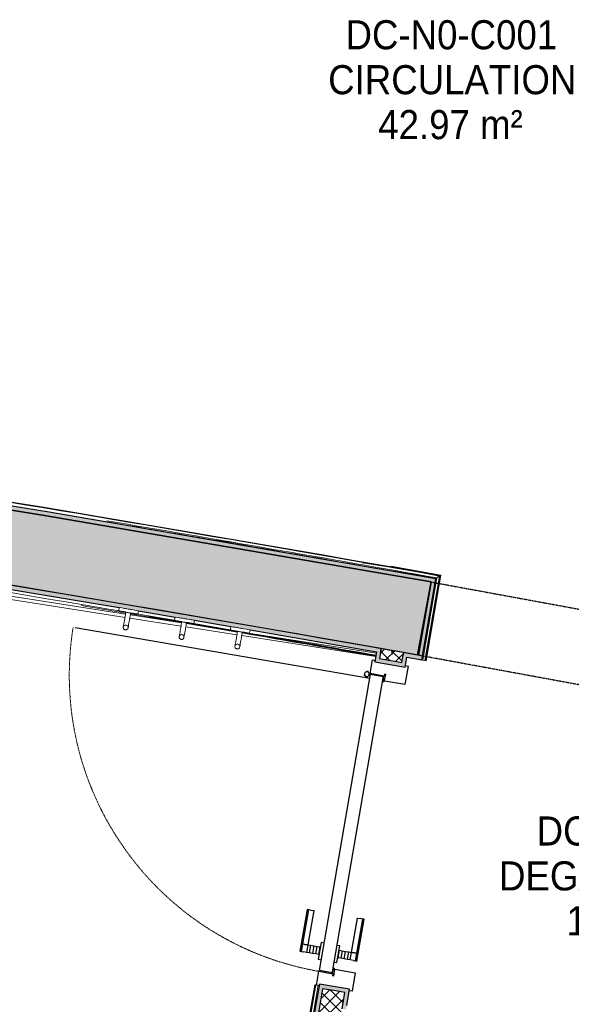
# Model space of a CAD drawing. Header units: millimetres. Extents: x -24070 to 30874, y -36590 to 4541.
# Tile 30 of 94: x -111 to 1594, y -25855 to -22810. Entities that reach past the tile are written whole.
import ezdxf

# ---------------------------------------------------------------- set-up
doc = ezdxf.new("R2010")
doc.units = ezdxf.units.MM
doc.linetypes.add('Tiret', pattern=[2.5, 1.25, -1.25])
doc.linetypes.add('Tiret_2_', pattern=[2.5, 1.25, -1.25])
for name, color, linetype, lineweight in [('A-AREA-IDEN', 7, 'Continuous', 30), ('A-DOOR', 7, 'Continuous', 25), ('A-DOOR-FRAM', 7, 'Continuous', 25), ('A-FLOR-HRAL', 7, 'Continuous', 18), ('A-WALL', 7, 'Continuous', 25), ('A-WALL-PATT', 7, 'Continuous', 25), ('BATIEMENT', 7, 'Continuous', 18), ('BATIMENT', 7, 'Continuous', 25), ('ELEMENTS DETAILS', 7, 'Continuous', 18), ('EQP SPE', 7, 'Continuous', 18), ('MOBILIER', 7, 'Continuous', 18), ('SOLS', 7, 'Continuous', 25)]:
    doc.layers.add(name, color=color, linetype=linetype, lineweight=lineweight)
doc.layers.add('A-DOOR-HDLN', color=5, linetype='Tiret', lineweight=25, true_color=0x0000ff)
doc.styles.add('Arial', font='arial.ttf', dxfattribs={"width": 0.9, "height": 90})

# ---------------------------------------------------------------- blocks, each defined once
blk = doc.blocks.new('PRT_SIMPLE_HUI_58x68x48 - PRT_BOIS_1V_930x2040x40-552383-2021_015_1111_DCE_1_50_N0 FINI_PLB_GEN')
at = {"layer": 'ELEMENTS DETAILS', "lineweight": 25}
h = blk.add_hatch(color=256, dxfattribs=at)
h.paths.add_polyline_path([(-483.8, 9.7), (-483.8, 12.8), (-496.3, 14.5), (-500.5, 14.5), (-500.3, 13.2), (-495.7, 13.2), (-485.1, 11.7), (-484.5, 10.7)])
h.paths.add_polyline_path([(-508.5, 8), (-488.5, 8), (-483.8, 9.7), (-485.1, 10.6), (-488.7, 9.3), (-505.2, 9.7), (-505.2, 10.2), (-502, 10.8), (-502, 11.5), (-508.5, 11.5), (-508.5, 8.7)])
h = blk.add_hatch(color=256, dxfattribs=at)
h.paths.add_polyline_path([(413.8, 9.7), (418.9, 8), (438.5, 8), (438.3, 11.5), (432, 11.5), (432.2, 10.2), (435.2, 10.2), (435.2, 9.3), (418.2, 9.5), (415.1, 10.6)])
h.paths.add_polyline_path([(413.8, 9.7), (415.1, 11.7), (426.1, 13.2), (430.5, 13.2), (430.5, 14.5), (425.8, 14.5), (413.8, 12.8), (413.8, 10.4)])
at = {"layer": 'A-DOOR'}
for p, q in [((417, 54.5), (417, 977.5)), ((-499.5, 54.5), (430.5, 54.5)), ((-499.5, 14.5), (-499.5, 54.5)), ((430.5, 54.5), (430.5, 14.5)), ((426, 14.5), (-496, 14.5))]:
    blk.add_line(p, q, dxfattribs=at)
at = {"layer": 'A-DOOR-FRAM'}
for p, q in [((-545, 56), (-502, 56)), ((-545, 47.5), (-545, 56)), ((-502, 56), (-502, 11.5)), ((432, 56), (475, 56)), ((432, 11.5), (432, 56)), ((475, 56), (475, 47.5)), ((-488.5, 8), (-487, 8)), ((-487, 8), (-487, -56)), ((417, -56), (417, 8)), ((417, 8), (418.5, 8)), ((-545, -56), (-545, -47.5)), ((-487, -56), (-545, -56)), ((475, -56), (417, -56)), ((475, -47.5), (475, -56))]:
    blk.add_line(p, q, dxfattribs=at)
at = {"layer": 'BATIMENT'}
for p, q in [((-427.1, 124), (-450.6, 124)), ((-450.6, 124), (-450.6, 123.5)), ((-450.6, 123.5), (-450.6, 119.4)), ((-427.1, 123.5), (-450.6, 123.5)), ((-319.6, 124), (-427.1, 124)), ((-427.1, 124), (-427.1, 123.5)), ((-427.1, 123.5), (-427.1, 124)), ((-427.1, 123.5), (-427.1, 119.4)), ((-319.6, 123.5), (-427.1, 123.5)), ((-427.1, 119.4), (-427.1, 123.5)), ((-319.6, 123.5), (-319.6, 124)), ((-319.6, 119.4), (-319.6, 123.5)), ((-450.6, 119.4), (-450.6, 112.3)), ((-427.1, 119.4), (-450.6, 119.4)), ((-450.6, 103), (-450.6, 112.3)), ((-450.6, 94.6), (-450.6, 103)), ((-427.1, 103), (-450.6, 103)), ((-450.6, 84.2), (-450.6, 94.6)), ((-427.1, 94.6), (-450.6, 94.6)), ((-427.1, 119.4), (-427.1, 112.3)), ((-319.6, 119.4), (-427.1, 119.4)), ((-427.1, 112.3), (-427.1, 119.4)), ((-427.1, 103), (-427.1, 112.3)), ((-427.1, 112.3), (-427.1, 103)), ((-427.1, 101.8), (-427.1, 103)), ((-319.6, 103), (-427.1, 103)), ((-427.1, 103), (-427.1, 94.6)), ((-427.1, 101.8), (-319.6, 101.8)), ((-427.1, 94.6), (-427.1, 84.2)), ((-319.6, 112.3), (-319.6, 119.4)), ((-319.6, 112.3), (-319.6, 103)), ((-319.6, 103), (-319.6, 101.8)), ((-465.6, 63.5), (-465.6, 54.5)), ((-413.4, 63.5), (-465.6, 63.5)), ((-450.6, 73.4), (-450.6, 84.2)), ((-427.1, 84.2), (-450.6, 84.2)), ((-450.6, 65), (-450.6, 73.4)), ((-450.6, 73.4), (-427.1, 73.4)), ((-450.6, 65), (-450.6, 64)), ((-450.6, 64), (-427.1, 64)), ((-427.1, 84.2), (-427.1, 73.4)), ((-427.1, 73.4), (-427.1, 65)), ((-427.1, 64), (-427.1, 65)), ((-413.4, 54.5), (-413.4, 63.5)), ((-465.6, 14.5), (-465.6, 5.5)), ((-465.6, 5.5), (-413.4, 5.5)), ((-427.1, 5), (-450.6, 5)), ((-450.6, 5), (-450.6, 4)), ((-450.6, -4.4), (-450.6, 4)), ((-427.1, 4), (-427.1, 5)), ((-427.1, 4), (-427.1, -4.4)), ((-413.4, 5.5), (-413.4, 14.5)), ((-450.6, -15.2), (-450.6, -4.4)), ((-427.1, -4.4), (-450.6, -4.4)), ((-450.6, -25.6), (-450.6, -15.2)), ((-450.6, -15.2), (-427.1, -15.2)), ((-450.6, -34), (-450.6, -25.6)), ((-450.6, -25.6), (-427.1, -25.6)), ((-427.1, -4.4), (-427.1, -15.2)), ((-427.1, -15.2), (-427.1, -25.6)), ((-427.1, -25.6), (-427.1, -34)), ((-450.6, -43.3), (-450.6, -34)), ((-450.6, -34), (-427.1, -34)), ((-450.6, -43.3), (-450.6, -50.4)), ((-450.6, -50.4), (-450.6, -54.5)), ((-450.6, -50.4), (-427.1, -50.4)), ((-450.6, -54.5), (-450.6, -55)), ((-450.6, -54.5), (-427.1, -54.5)), ((-450.6, -55), (-427.1, -55)), ((-427.1, -34), (-427.1, -32.8)), ((-319.6, -32.8), (-427.1, -32.8)), ((-427.1, -43.3), (-427.1, -34)), ((-427.1, -34), (-319.6, -34)), ((-427.1, -34), (-427.1, -43.3)), ((-427.1, -43.3), (-427.1, -50.4)), ((-427.1, -50.4), (-427.1, -43.3)), ((-427.1, -50.4), (-427.1, -54.5)), ((-427.1, -50.4), (-319.6, -50.4)), ((-427.1, -54.5), (-427.1, -50.4)), ((-427.1, -54.5), (-427.1, -55)), ((-427.1, -54.5), (-319.6, -54.5)), ((-427.1, -55), (-427.1, -54.5)), ((-427.1, -55), (-319.6, -55)), ((-319.6, -32.8), (-319.6, -34)), ((-319.6, -34), (-319.6, -43.3)), ((-319.6, -50.4), (-319.6, -43.3)), ((-319.6, -54.5), (-319.6, -50.4)), ((-319.6, -55), (-319.6, -54.5))]:
    blk.add_line(p, q, dxfattribs=at)
at = {"layer": 'BATIMENT', "color": 176, "linetype": 'Tiret', "lineweight": 18, "true_color": 0x000080}
blk.add_arc((428, 54.5), 930, 90.6808, 180, dxfattribs=at)
at = {"layer": 'BATIMENT'}
for radius, start, end in [(9.12, 155.8208, 180), (9.12, 180, 204.1792), (7.5, 360, 180), (7.5, 120, 180), (7.5, 180, 360), (7.5, 195, 224.4148), (9.12, 111.9887, 120), (7.5, 0, 90), (7.5, 334.8934, 0), (9.12, 336.796, 0), (9.12, 240, 248.0113), (7.5, 240, 300), (9.12, 291.9887, 300)]:
    blk.add_arc((429, 65.5), radius, start, end, dxfattribs=at)
at = {"layer": 'ELEMENTS DETAILS'}
for p, q in [((-508.5, 11.5), (-502, 11.5)), ((-508.5, 8), (-508.5, 11.5)), ((-488.5, 8), (-508.5, 8)), ((-505.2, 10.2), (-505.2, 9.3)), ((-502, 10.2), (-505.2, 10.2)), ((-505.2, 9.3), (-488.7, 9.3)), ((-502, 11.5), (-502, 10.2)), ((-500.5, 14.5), (-496, 14.5)), ((-500.5, 13.2), (-500.5, 14.5)), ((-496.1, 13.2), (-500.5, 13.2)), ((-485.1, 11.7), (-496.1, 13.2)), ((-496, 14.5), (-483.8, 12.8)), ((-488.7, 9.3), (-485.1, 10.6)), ((-483.8, 9.7), (-488.5, 8)), ((-485.1, 10.6), (-485.1, 11.7)), ((-483.8, 12.8), (-483.8, 9.7)), ((413.8, 12.8), (426, 14.5)), ((413.8, 9.7), (413.8, 12.8)), ((418.5, 8), (413.8, 9.7)), ((426.1, 13.2), (415.1, 11.7)), ((415.1, 11.7), (415.1, 10.6)), ((415.1, 10.6), (418.7, 9.3)), ((438.5, 8), (418.5, 8)), ((418.7, 9.3), (435.2, 9.3)), ((426, 14.5), (430.5, 14.5)), ((430.5, 13.2), (426.1, 13.2)), ((430.5, 14.5), (430.5, 13.2)), ((432, 11.5), (438.5, 11.5)), ((432, 10.2), (432, 11.5)), ((435.2, 10.2), (432, 10.2)), ((435.2, 9.3), (435.2, 10.2)), ((438.5, 11.5), (438.5, 8))]:
    blk.add_line(p, q, dxfattribs=at)
at = {"layer": 'EQP SPE'}
for p, q in [((430.5, 54.5), (403.5, 54.5)), ((430.5, 40.5), (430.5, 54.5))]:
    blk.add_line(p, q, dxfattribs=at)
blk = doc.blocks.new('Garde-corps - Garde-corps-508898-2021_015_1111_DCE_1_50_N0 FINI_PLB_GEN')
at = {"layer": 'A-FLOR-HRAL'}
for p, q in [((381.1, -24400.5), (289.6, -24386.1)), ((562.3, -24429), (495, -24418.4)), ((1190.5, -24527.8), (948.6, -24489.7)), ((1178.4, -24536.3), (979.6, -24505.1)), ((1190.5, -24527.8), (1036.2, -24500.4)), ((1134.6, -24790.5), (1178.4, -24536.3)), ((1141.6, -24791.7), (1186.6, -24530.5)), ((1143.3, -24792), (1188.6, -24529.1)), ((1144.9, -24792.3), (1190.5, -24527.8)), ((1131.6, -24790), (1134.6, -24790.5)), ((1141.6, -24791.7), (1134.6, -24790.5)), ((1143.3, -24792), (1141.6, -24791.7)), ((1143.3, -24792), (1144.9, -24792.3))]:
    blk.add_line(p, q, dxfattribs=at)
at = {"layer": 'A-FLOR-HRAL', "flags": 128}
blk.add_lwpolyline([(1186.6, -24530.5), (1182.5, -24533.4), (1178.4, -24536.3)], dxfattribs=at)
at = {"layer": 'A-FLOR-HRAL'}
for radius, start, end in [(118006.4, 79.92167, 81.59876), (118008.1, 79.920828, 81.063188), (117996.2, 79.926561, 80.449917), (117999.2, 79.925111, 80.427587)]:
    blk.add_arc((-19463.8, -140716), radius, start, end, dxfattribs=at)
for points, knots in [([(1178.4, -24536.3), (1178.4, -24536.3), (1178.4, -24536.3), (1178.3, -24536.3), (1178.3, -24536.4), (1178.2, -24536.4), (1178.1, -24536.5), (1178, -24536.5), (1177.9, -24536.6), (1177.8, -24536.7), (1177.7, -24536.8), (1177.6, -24536.9), (1177.4, -24536.9), (1177.3, -24537), (1177.2, -24537.1), (1177, -24537.2), (1176.9, -24537.3), (1176.7, -24537.5), (1176.5, -24537.6), (1176.1, -24537.9), (1175.6, -24538.2), (1175.1, -24538.6), (1174.9, -24538.7)], [0, 0, 0, 0, 0.071429, 0.107143, 0.142857, 0.178571, 0.214286, 0.25, 0.285714, 0.321429, 0.357143, 0.392857, 0.428571, 0.464286, 0.5, 0.535714, 0.571429, 0.607143, 0.642857, 0.714286, 0.857143, 1, 1, 1, 1]), ([(1190.5, -24527.8), (1190.5, -24527.8), (1190.5, -24527.8), (1190.4, -24527.8), (1190.3, -24527.9), (1190.1, -24528), (1190, -24528.1), (1189.8, -24528.3), (1189.6, -24528.4), (1189.3, -24528.6), (1189.1, -24528.7), (1188.9, -24528.9), (1188.7, -24529), (1188.6, -24529.1)], [0.075, 0.075, 0.075, 0.075, 0.15, 0.2125, 0.275, 0.35, 0.425, 0.5, 0.6, 0.7, 0.775, 0.85, 1, 1, 1, 1])]:
    blk.add_open_spline(points, degree=3, knots=knots, dxfattribs=at)
blk = doc.blocks.new('Garde-corps - Garde-corps-509925-2021_015_1111_DCE_1_50_N0 FINI_PLB_GEN')
at = {"layer": 'A-FLOR-HRAL'}
for p, q in [((-3606.8, -24050.4), (216.4, -24648)), ((-3597.8, -24062.3), (214.7, -24658.4)), ((79.3, -24621.7), (216.9, -24644.9)), ((229.5, -24660.7), (387.7, -24685.4)), ((231.2, -24650.4), (389.4, -24675.1)), ((231.7, -24647.4), (389.6, -24674.3)), ((232.3, -24644.1), (390.1, -24671)), ((287.9, -24655.3), (389.9, -24672.7)), ((402.5, -24687.7), (560.6, -24712.5)), ((404.3, -24677.4), (562.4, -24702.1)), ((404.4, -24676.9), (562, -24704)), ((404.6, -24675.2), (562.3, -24702.3)), ((404.9, -24673.5), (562.6, -24700.6)), ((575.4, -24714.8), (989.6, -24779.5)), ((577.2, -24704.4), (991.4, -24769.2)), ((961.9, -24760), (992.1, -24765.3)), ((801, -25794.3), (50.4, -30151)), ((802.7, -25794.5), (52.1, -30151.3)), ((804.4, -25794.8), (53.8, -30151.6)), ((811.4, -25796), (60.8, -30152.8)), ((802.7, -25794.5), (801, -25794.3)), ((802.7, -25794.5), (804.4, -25794.8)), ((804.4, -25794.8), (806, -25795.1))]:
    blk.add_line(p, q, dxfattribs=at)
for radius, start, end in [(117731.1, 80.376571, 82.256375), (117727.7, 79.994872, 80.198876), (117729.4, 79.994875, 80.198876), (117731.1, 79.994879, 80.198876)]:
    blk.add_arc((-19463.8, -140716), radius, start, end, dxfattribs=at)
blk = doc.blocks.new('72_PATERE_HEWI SERIE 477 - Colour - 92 Anthracite grey-566101-2021_015_1111_DCE_1_50_N0 FINI_PLB_GEN')
at = {"layer": 'ELEMENTS DETAILS'}
for p, q in [((-10340.4, -18753.8), (-10342.1, -18755.1)), ((-10331, -18754.7), (-10340.4, -18753.8)), ((-10398.4, -18776.9), (-10398.6, -18778.1)), ((-10398.6, -18778.1), (-10398.6, -18779.4)), ((-10398.6, -18779.4), (-10398.4, -18780.7)), ((-10397.9, -18775.6), (-10398.4, -18776.9)), ((-10398.4, -18780.7), (-10398, -18782)), ((-10398, -18782), (-10397.4, -18783.1)), ((-10397.3, -18774.5), (-10397.9, -18775.6)), ((-10397.4, -18783.1), (-10396.5, -18784.1)), ((-10396.4, -18773.5), (-10397.3, -18774.5)), ((-10396.5, -18784.1), (-10395.5, -18785)), ((-10395.4, -18772.7), (-10396.4, -18773.5)), ((-10395.5, -18785), (-10394.4, -18785.6)), ((-10394.3, -18772), (-10395.4, -18772.7)), ((-10392.6, -18771.5), (-10394.3, -18772)), ((-10391.1, -18771.4), (-10392.6, -18771.5)), ((-10384.9, -18772), (-10391.1, -18771.4)), ((-10391.1, -18771.4), (-10387.7, -18772.2)), ((-10387.7, -18772.2), (-10391.1, -18771.4)), ((-10386.4, -18784.7), (-10389.1, -18786.1)), ((-10389.1, -18786.1), (-10386.4, -18784.7)), ((-10387.7, -18772.2), (-10385.4, -18774.1)), ((-10385.4, -18774.1), (-10387.7, -18772.2)), ((-10384.5, -18782.3), (-10386.4, -18784.7)), ((-10386.4, -18784.7), (-10384.5, -18782.3)), ((-10385.4, -18774.1), (-10384, -18776.8)), ((-10384, -18776.8), (-10385.4, -18774.1)), ((-10381.2, -18772.3), (-10384.9, -18772)), ((-10383.7, -18779.6), (-10384.5, -18782.3)), ((-10384.5, -18782.3), (-10383.7, -18779.6)), ((-10384, -18776.8), (-10383.7, -18779.6)), ((-10383.7, -18779.6), (-10384, -18776.8)), ((-10374.6, -18773), (-10381.2, -18772.3)), ((-10370.3, -18773.4), (-10374.6, -18773)), ((-10365.9, -18773.9), (-10370.3, -18773.4)), ((-10361.6, -18774.3), (-10365.9, -18773.9)), ((-10357.2, -18774.7), (-10361.6, -18774.3)), ((-10352.9, -18775.2), (-10357.2, -18774.7)), ((-10348.5, -18775.6), (-10352.9, -18775.2)), ((-10344.2, -18776), (-10348.5, -18775.6)), ((-10345.2, -18786.1), (-10344.9, -18783.5)), ((-10343.6, -18770.8), (-10345.1, -18785.5)), ((-10344.9, -18783.5), (-10344.6, -18780.8)), ((-10344.6, -18780.8), (-10344.4, -18778.2)), ((-10344.4, -18778.2), (-10344.2, -18776)), ((-10342.8, -18762.6), (-10343.6, -18770.8)), ((-10342.3, -18757.7), (-10342.8, -18762.6)), ((-10342.2, -18756.2), (-10342.3, -18757.7)), ((-10342.1, -18755.1), (-10342.2, -18756.2)), ((-10334.2, -18787), (-10333.9, -18784.6)), ((-10333.9, -18784.6), (-10333.7, -18782.1)), ((-10333.7, -18782.1), (-10333.3, -18778.3)), ((-10333.3, -18778.3), (-10332.9, -18774.4)), ((-10332.9, -18774.4), (-10332.6, -18770.7)), ((-10332.6, -18770.7), (-10332.2, -18767.2)), ((-10332.2, -18767.2), (-10331.8, -18762.8)), ((-10331.8, -18762.8), (-10331, -18754.7)), ((-10394.4, -18785.6), (-10393.3, -18786.1)), ((-10393.3, -18786.1), (-10391.9, -18786.3)), ((-10389.1, -18786.1), (-10391.9, -18786.3)), ((-10391.9, -18786.3), (-10389.1, -18786.1)), ((-10391.9, -18786.3), (-10386.3, -18786.9)), ((-10386.3, -18786.9), (-10382.7, -18787.3)), ((-10382.7, -18787.3), (-10376.1, -18787.9)), ((-10376.1, -18787.9), (-10371.8, -18788.3)), ((-10371.8, -18788.3), (-10367.4, -18788.8)), ((-10367.4, -18788.8), (-10363.1, -18789.2)), ((-10363.1, -18789.2), (-10358.7, -18789.6)), ((-10358.7, -18789.6), (-10354.3, -18790.1)), ((-10354.3, -18790.1), (-10350, -18790.5)), ((-10350, -18790.5), (-10345.6, -18790.9)), ((-10347.6, -18810.7), (-10347.7, -18811.7)), ((-10347.7, -18811.7), (-10346.4, -18813.5)), ((-10347.5, -18809.8), (-10347.6, -18810.7)), ((-10347.2, -18806.7), (-10347.5, -18809.8)), ((-10346.8, -18802.5), (-10347.2, -18806.7)), ((-10346.4, -18799), (-10346.8, -18802.5)), ((-10346.1, -18795.2), (-10346.4, -18799)), ((-10346.4, -18813.5), (-10341.6, -18813.9)), ((-10345.7, -18791.4), (-10346.1, -18795.2)), ((-10345.1, -18785.5), (-10345.7, -18791.4)), ((-10345.6, -18790.9), (-10345.4, -18788.8)), ((-10345.4, -18788.8), (-10345.2, -18786.1)), ((-10341.6, -18813.9), (-10336.9, -18814.4)), ((-10336.9, -18814.4), (-10336.2, -18807.6)), ((-10336.2, -18807.6), (-10335.8, -18803.7)), ((-10335.8, -18803.7), (-10334.8, -18793.4)), ((-10334.8, -18793.4), (-10334.4, -18789.6)), ((-10334.4, -18789.6), (-10334.2, -18787))]:
    blk.add_line(p, q, dxfattribs=at)
blk = doc.blocks.new('B02_ARC_rvt-1-2021_015_1111_DCE_1_50_N0 FINI_PLB_GEN')
at = {"layer": 'A-WALL-PATT', "true_color": 0xdadada}
for points in [[(1172.8, -24551), (1174.9, -24538.7), (-34.3, -24330.4), (-1231.2, -24137), (-2448.4, -23953.2), (-3630.5, -23786.9), (-4832.7, -23630.4), (-6035.2, -23486.3), (-6036.5, -23498.8), (-4781.4, -23649.6), (-3616.5, -23801.4), (-2374.1, -23976.8), (-1205.1, -24153.8), (-20, -24345.5), (1166.6, -24549.9)], [(1004.3, -24767.5), (1006.5, -24755.2), (-183.3, -24551.6), (-1305.1, -24370.8), (-2482.3, -24193.3), (-3607.7, -24034.7), (-3609.4, -24047.1), (-2451.5, -24210.3), (-1297, -24384.7), (-144.3, -24570.6), (196.8, -24629.1), (197, -24627.9), (256.2, -24637.9), (256.2, -24639.2), (369.4, -24658.6), (369.7, -24657.2), (428.8, -24667.4), (428.8, -24668.8), (541.9, -24688.2), (542.2, -24686.8), (601.3, -24697), (601.3, -24698.4), (998.2, -24766.4)], [(1133.7, -24777.7), (1172.8, -24551), (1160.5, -24548.8), (1121.4, -24775.5), (1127.6, -24776.6)], [(1131.6, -24790), (1133.7, -24777.7), (1075.4, -24767.3), (1073.3, -24779.7), (1127.6, -24789.3)]]:
    blk.add_hatch(color=254, dxfattribs=at).paths.add_polyline_path(points)
h = blk.add_hatch(color=254, dxfattribs=at)
h.paths.add_polyline_path([(-46.8, -30868.5), (825.4, -25806.4), (859.8, -25812.4), (862, -25800), (815.2, -25792), (-59.1, -30866.4), (-52.9, -30867.4)])
h.paths.add_polyline_path([(1033.6, -24804), (1035.7, -24791.7), (1001.2, -24785.7), (1004.3, -24767.5), (992, -24765.3), (986.8, -24795.9), (1001.2, -24798.4)])
at = {"layer": 'A-WALL-PATT', "lineweight": 18}
h = blk.add_hatch(dxfattribs=at)
h.set_pattern_fill('FP_1', color=256, style=0, pattern_type=2)
h.set_pattern_definition([(45, (0, 0), (-17.67767, 17.67767), []), (135, (0, 0), (-17.67767, -17.67767), [])])
h.paths.add_polyline_path([(18, -30905), (894.3, -25818.3), (825.4, -25806.4), (-51, -30893.1), (-16.5, -30899.1)])
h.paths.add_polyline_path([(1070.2, -24797.6), (1075.4, -24767.3), (1006.5, -24755.2), (1001.2, -24785.7), (1058.2, -24795.6)])
at = {"layer": 'A-WALL-PATT', "lineweight": 5, "true_color": 0xdadada}
h = blk.add_hatch(color=254, dxfattribs=at)
h.paths.add_polyline_path([(34.5, -30882.5), (886.1, -25939.9), (873.8, -25937.6), (22.2, -30880.4), (28.4, -30881.4)])
h.paths.add_polyline_path([(897.9, -25871), (908.8, -25808.1), (862, -25800), (859.8, -25812.4), (894.3, -25818.3), (885.7, -25868.6), (894.3, -25870.3)])
h.paths.add_polyline_path([(1080.4, -24812.1), (1085.6, -24781.8), (1073.3, -24779.7), (1070.2, -24797.6), (1035.7, -24791.7), (1033.6, -24804), (1070.2, -24810.3)])
at = {"layer": 'A-WALL'}
for p, q in [((1004.3, -24767.5), (1001.2, -24785.7)), ((1006.5, -24755.2), (1004.3, -24767.5)), ((1004.3, -24767.5), (1006.5, -24755.2)), ((1070.2, -24797.6), (1073.3, -24779.7)), ((1075.4, -24767.3), (1073.3, -24779.7)), ((1001.2, -24785.7), (1035.7, -24791.7)), ((1035.7, -24791.7), (1070.2, -24797.6)), ((825.4, -25806.4), (-46.8, -30868.5)), ((859.8, -25812.4), (825.4, -25806.4)), ((894.3, -25818.3), (859.8, -25812.4)), ((885.7, -25868.6), (894.3, -25818.3))]:
    blk.add_line(p, q, dxfattribs=at)
at = {"layer": 'BATIEMENT', "lineweight": 25}
for p, q in [((1172.8, -24551), (1174.9, -24538.7)), ((1160.5, -24548.8), (1121.4, -24775.5)), ((1133.7, -24777.7), (1172.8, -24551)), ((256.2, -24637.9), (369.7, -24657.2)), ((428.8, -24667.3), (542.2, -24686.8)), ((601.3, -24697), (992, -24765.3)), ((992, -24765.3), (986.8, -24795.9)), ((1038.8, -24773.6), (1041, -24761.2)), ((1041, -24761.2), (1038.8, -24773.6)), ((1075.4, -24767.3), (1041, -24761.2)), ((1121.4, -24775.5), (1075.4, -24767.3)), ((1080.4, -24812.1), (1085.6, -24781.8)), ((1085.6, -24781.8), (1131.6, -24790)), ((1131.6, -24790), (1133.7, -24777.7)), ((986.8, -24795.9), (1080.4, -24812.1)), ((815.2, -25792), (63.8, -30153.3)), ((908.8, -25808.1), (815.2, -25792)), ((900.1, -25858.6), (908.8, -25808.1))]:
    blk.add_line(p, q, dxfattribs=at)
at = {"layer": 'BATIEMENT', "lineweight": 25, "flags": 128}
for points in [[(-6036.5, -23498.8), (-4832.7, -23642.9), (-3630.5, -23799.5), (-2429.9, -23968.3), (-1231.2, -24149.5), (-34.3, -24343), (1160.5, -24548.8)], [(1174.9, -24538.7), (-20, -24332.8), (-1217, -24139.1), (-2224.1, -23985.9)], [(-3609.4, -24047.1), (-2456.4, -24209.5), (-1305.1, -24383.4), (-155.6, -24568.7), (197, -24627.8)]]:
    blk.add_lwpolyline(points, dxfattribs=at)
at = {"layer": 'BATIEMENT', "lineweight": 25}
blk.add_arc((-19463.8, -140716), 117753.7, 79.971797, 82.261307, dxfattribs=at)
at = {"layer": 'SOLS'}
for p, q in [((1012.5, -24840.8), (1012.8, -24839.3)), ((1010.2, -24854.1), (1011.5, -24854.3)), ((1012.8, -24854.6), (1014.7, -24854.9)), ((858, -25745.2), (856.7, -25745)), ((861.2, -25745.8), (859.3, -25745.4)), ((854.2, -25759.8), (854.4, -25758.3))]:
    blk.add_line(p, q, dxfattribs=at)
at = {"layer": 'BATIEMENT', "lineweight": 18}
for name in ['Garde-corps - Garde-corps-508898-2021_015_1111_DCE_1_50_N0 FINI_PLB_GEN', 'Garde-corps - Garde-corps-509925-2021_015_1111_DCE_1_50_N0 FINI_PLB_GEN']:
    blk.add_blockref(name, (0, 0), dxfattribs=at)
at = {"layer": 'BATIMENT', "lineweight": 18, "rotation": 80.22487919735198}
blk.add_blockref('PRT_SIMPLE_HUI_58x68x48 - PRT_BOIS_1V_930x2040x40-552383-2021_015_1111_DCE_1_50_N0 FINI_PLB_GEN', (953.7, -25267.5), dxfattribs=at)
at = {"layer": 'MOBILIER', "lineweight": 18}
for p, rotation in [((-17799, -13025.5), 86.0374654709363), ((-17609, -13028.2), 85.95222947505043), ((-17419.2, -13031), 85.86706850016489)]:
    blk.add_blockref('72_PATERE_HEWI SERIE 477 - Colour - 92 Anthracite grey-566101-2021_015_1111_DCE_1_50_N0 FINI_PLB_GEN', p, dxfattribs=dict(at, rotation=rotation))
blk = doc.blocks.new('Ouverture en rectangle - Ouverture en rectangle _143x207_-3216767-2021_015_1111_DCE_1_50_N0 FINI_PLB_GEN')
at = {"layer": 'A-DOOR-HDLN', "linetype": 'Tiret_2_'}
for p, q in [((-715, 115), (715, 115)), ((715, -115), (-715, -115))]:
    blk.add_line(p, q, dxfattribs=at)
blk = doc.blocks.new('B02_DC_STR_rvt-1-2021_015_1111_DCE_1_50_N0 FINI_PLB_GEN')
at = {"layer": 'A-WALL-PATT', "true_color": 0x787878}
h = blk.add_hatch(color=8, dxfattribs=at)
h.paths.add_polyline_path([(2769.9, -25080.3), (2813.1, -24854.4), (2566.9, -24807.3), (2525.4, -25033.6), (2729.6, -25072.6)])
h.paths.add_polyline_path([(1118.9, -24775.1), (1160.5, -24548.8), (-79.5, -24335.7), (-1280, -24142.1), (-2482.5, -23960.9), (-3630.5, -23799.5), (-4832.7, -23642.9), (-6121, -23489.1), (-6314.1, -23467.5), (-6824.9, -23411.3), (-7286.2, -23362.4), (-7309, -23591.2), (-6058.6, -23728), (-4892.6, -23867.2), (-3686.7, -24024), (-2429.9, -24201), (-1231.2, -24382.6), (-34.3, -24576.5), (1094, -24770.8)])
h.paths.add_polyline_path([(-8304.1, -23492.2), (-8281.3, -23263.4), (-8431.9, -23249.1), (-8451.9, -23478.2), (-8356.6, -23487.2)])
h.paths.add_polyline_path([(-9946.2, -23347.5), (-9926.2, -23118.4), (-10401.2, -23080.9), (-10470.8, -23075.5), (-10489.9, -23304.7), (-10145.8, -23331.5)])
at = {"layer": 'BATIEMENT', "lineweight": 25}
blk.add_line((1118.9, -24775.1), (1160.5, -24548.8), dxfattribs=at)
at = {"layer": 'BATIEMENT', "lineweight": 25, "flags": 128}
blk.add_lwpolyline([(1160.5, -24548.8), (-34.3, -24343), (-1231.2, -24149.5), (-2429.9, -23968.3), (-3630.5, -23799.5), (-4832.7, -23642.9), (-6036.5, -23498.8)], dxfattribs=at)
at = {"layer": 'BATIEMENT', "lineweight": 25}
blk.add_arc((-19463.8, -140716), 117753.7, 79.933278, 84.07524, dxfattribs=at)
at = {"layer": 'BATIMENT', "color": 5, "lineweight": 25, "true_color": 0x0000ff, "rotation": 349.5853757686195}
blk.add_blockref('Ouverture en rectangle - Ouverture en rectangle _143x207_-3216767-2021_015_1111_DCE_1_50_N0 FINI_PLB_GEN', (1842.9, -24791.2), dxfattribs=at)

msp = doc.modelspace()

# ---------------------------------------------------------------- block references
at = {"lineweight": 5}
for name in ['B02_DC_STR_rvt-1-2021_015_1111_DCE_1_50_N0 FINI_PLB_GEN', 'B02_ARC_rvt-1-2021_015_1111_DCE_1_50_N0 FINI_PLB_GEN']:
    msp.add_blockref(name, (0, 0), dxfattribs=at)

# ---------------------------------------------------------------- texts
at = {"layer": 'A-AREA-IDEN', "color": 8, "true_color": 0x808080, "char_height": 90, "attachment_point": 1, "style": 'Arial'}
for s, insert, width in [('DC-N0-C001', (896.1, -22811.8), 779.24), ('CIRCULATION', (842.5, -22950.7), 905.506), ('42.97 m²', (997.3, -23089.6), 530.316), ('DC-N0-016', (1486.6, -25273.7), 681.835), ('DEGAGEMENT', (1370.5, -25412.6), 959.62), ('1.69 m²', (1578.9, -25551.5), 454.557)]:
    msp.add_mtext(s, dxfattribs=dict(at, insert=insert, width=width))

doc.saveas('drawing.dxf')
